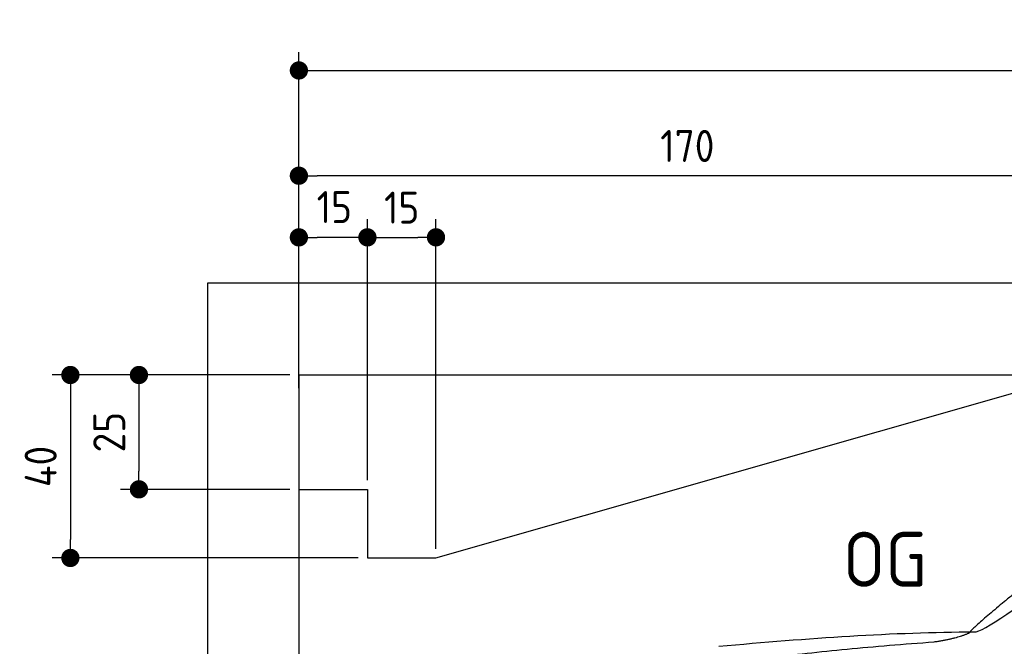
# Model space of a CAD drawing. Header units: millimetres. Extents: x -411 to 6777, y 0 to 6977.
# Tile 3 of 6: x -411 to 1744, y 5607 to 6977. Entities that reach past the tile are written whole.
import ezdxf

# ---------------------------------------------------------------- set-up
doc = ezdxf.new("R2010")
doc.units = ezdxf.units.MM
doc.layers.add('4', color=3, linetype='Continuous')
for name, color, linetype, lineweight in [('car', 10, 'Continuous', 25), ('Freiraum', 7, 'Continuous', 25), ('Gebäude', 7, 'Continuous', 25)]:
    doc.layers.add(name, color=color, linetype=linetype, lineweight=lineweight)
doc.styles.get("Standard").update_dxf_attribs({"font": 'ISOCP.SHX'})
doc.dimstyles.new('GEN-ISO', dxfattribs={"dimscale": 20, "dimtxt": 3.5, "dimasz": 2, "dimexe": 2, "dimexo": 1, "dimgap": 1.5, "dimtad": 1, "dimdec": 1, "dimlfac": 0.1, "dimdsep": 46, "dimtxsty": 'STANDARD', "dimblk": 'PUNKT', "dimcen": 2, "dimclrd": 256, "dimclre": 256, "dimclrt": 2, "dimadec": 0, "dimazin": 0, "dimtp": 0.1, "dimtm": 0.1, "dimtfac": 0.71, "dimtdec": 1, "dimtmove": 2, "dimatfit": 3, "dimldrblk": 'PUNKT', "dimfxl": 2, "dimtolj": 1, "dimarcsym": 0})

# ---------------------------------------------------------------- blocks, each defined once
blk = doc.blocks.new('PUNKT')
at = {"layer": '4', "color": 0, "linetype": 'ByBlock'}
blk.add_line((-0.5, 0), (-1, 0), dxfattribs=at)
at = {"layer": '4', "color": 0, "linetype": 'ByBlock', "const_width": 0.5}
blk.add_lwpolyline([(-0.25, 0, 1), (0.25, 0, 1)], format="xyb", close=True, dxfattribs=at)
blk = doc.blocks.new('*D71')
at = {"layer": '4', "lineweight": -2, "transparency": 16777216}
for p, q in [((200, 6220.9), (200, 6905.8)), ((5700, 6370.9), (5700, 6905.8)), ((240, 6865.8), (5660, 6865.8))]:
    blk.add_line(p, q, dxfattribs=at)
at = {"layer": 'Defpoints', "color": 0, "transparency": 16777216}
for p in [(5700, 6865.8), (5700, 6350.9), (200, 6200.9)]:
    blk.add_point(p, dxfattribs=at)
at = {"layer": '4', "lineweight": -2, "transparency": 16777216, "xscale": 40, "yscale": 40, "zscale": 40, "rotation": 180}
blk.add_blockref('PUNKT', (200, 6865.8), dxfattribs=at)
at = {"layer": '4', "lineweight": -2, "transparency": 16777216, "xscale": 40, "yscale": 40, "zscale": 40}
blk.add_blockref('PUNKT', (5700, 6865.8), dxfattribs=at)
at = {"layer": '4', "color": 2, "transparency": 16777216, "insert": (2950, 6930.8), "char_height": 70, "attachment_point": 5}
blk.add_mtext('550', dxfattribs=at)
blk = doc.blocks.new('Car')
at = {"layer": 'car'}
for points, degree in [([(1626.4, 5653.6), (1662.1, 5650.2), (1962, 5901.8), (2139.5, 6012.4)], 3), ([(1922.3, 5907.4), (1841.8, 5846.2), (1740.2, 5761.8), (1611.8, 5655.4), (1617.8, 5653.5)], 4), ([(1067.4, 5616.9), (1263.6, 5636.6), (1448.7, 5651.4), (1626.4, 5653.6)], 3), ([(1538.7, 5631), (1591.8, 5639.3), (1617.5, 5652.5)], 2), ([(726.3, 5495), (962.1, 5583.8), (1538.7, 5631)], 2)]:
    blk.add_open_spline(points, degree=degree, dxfattribs=at)
blk = doc.blocks.new('_Dot')
at = {"color": 0, "linetype": 'ByBlock', "lineweight": -2}
blk.add_line((-0.5, 0), (-1, 0), dxfattribs=at)
at = {"color": 0, "linetype": 'ByBlock', "const_width": 0.5}
blk.add_lwpolyline([(-0.25, 0, 1), (0.25, 0, 1)], format="xyb", close=True, dxfattribs=at)
blk = doc.blocks.new('*D77')
at = {"layer": '4', "lineweight": -2, "transparency": 16777216}
for p, q in [((200, 6170.9), (200, 6675.7)), ((1900, 6220), (1900, 6675.7)), ((1860, 6635.7), (240, 6635.7))]:
    blk.add_line(p, q, dxfattribs=at)
at = {"layer": 'Defpoints', "color": 0, "transparency": 16777216}
for p in [(200, 6635.7), (1900, 6200), (200, 6150.9)]:
    blk.add_point(p, dxfattribs=at)
at = {"layer": '4', "lineweight": -2, "transparency": 16777216, "xscale": 40, "yscale": 40, "zscale": 40, "rotation": 180}
blk.add_blockref('_Dot', (200, 6635.7), dxfattribs=at)
at = {"layer": '4', "lineweight": -2, "transparency": 16777216, "xscale": 40, "yscale": 40, "zscale": 40}
blk.add_blockref('_Dot', (1900, 6635.7), dxfattribs=at)
at = {"layer": '4', "color": 2, "transparency": 16777216, "insert": (1050, 6700.7), "char_height": 70, "attachment_point": 5}
blk.add_mtext('170', dxfattribs=at)
blk = doc.blocks.new('*D78')
at = {"layer": '4', "lineweight": -2, "transparency": 16777216}
for p, q in [((200, 6220), (200, 6540.9)), ((350, 5970), (350, 6540.9)), ((310, 6500.9), (240, 6500.9))]:
    blk.add_line(p, q, dxfattribs=at)
at = {"layer": 'Defpoints', "color": 0, "transparency": 16777216}
for p in [(200, 6500.9), (200, 6200), (350, 5950)]:
    blk.add_point(p, dxfattribs=at)
at = {"layer": '4', "lineweight": -2, "transparency": 16777216, "xscale": 40, "yscale": 40, "zscale": 40, "rotation": 180}
blk.add_blockref('_Dot', (200, 6500.9), dxfattribs=at)
at = {"layer": '4', "lineweight": -2, "transparency": 16777216, "xscale": 40, "yscale": 40, "zscale": 40}
blk.add_blockref('_Dot', (350, 6500.9), dxfattribs=at)
at = {"layer": '4', "color": 2, "transparency": 16777216, "insert": (277.5, 6567.1), "char_height": 70, "attachment_point": 5}
blk.add_mtext('15', dxfattribs=at)
blk = doc.blocks.new('*D79')
at = {"layer": '4', "lineweight": -2, "transparency": 16777216}
for p, q in [((180, 6200), (-340, 6200)), ((-300, 6160), (-300, 5840)), ((330, 5800), (-340, 5800))]:
    blk.add_line(p, q, dxfattribs=at)
at = {"layer": 'Defpoints', "color": 0, "transparency": 16777216}
for p in [(200, 6200), (-300, 5800), (350, 5800)]:
    blk.add_point(p, dxfattribs=at)
at = {"layer": '4', "lineweight": -2, "transparency": 16777216, "xscale": 40, "yscale": 40, "zscale": 40}
for p, rotation in [((-300, 6200), 90), ((-300, 5800), 270)]:
    blk.add_blockref('_Dot', p, dxfattribs=dict(at, rotation=rotation))
at = {"layer": '4', "color": 2, "transparency": 16777216, "insert": (-365, 6000), "char_height": 70, "attachment_point": 5, "rotation": 90}
blk.add_mtext('40', dxfattribs=at)
blk = doc.blocks.new('*D80')
at = {"layer": '4', "lineweight": -2, "transparency": 16777216}
for p, q in [((180, 6200), (-190, 6200)), ((-150, 6160), (-150, 5990)), ((180, 5950), (-190, 5950))]:
    blk.add_line(p, q, dxfattribs=at)
at = {"layer": 'Defpoints', "color": 0, "transparency": 16777216}
for p in [(200, 6200), (-150, 5950), (200, 5950)]:
    blk.add_point(p, dxfattribs=at)
at = {"layer": '4', "lineweight": -2, "transparency": 16777216, "xscale": 40, "yscale": 40, "zscale": 40}
for p, rotation in [((-150, 6200), 90), ((-150, 5950), 270)]:
    blk.add_blockref('_Dot', p, dxfattribs=dict(at, rotation=rotation))
at = {"layer": '4', "color": 2, "transparency": 16777216, "insert": (-215, 6075), "char_height": 70, "attachment_point": 5, "rotation": 90}
blk.add_mtext('25', dxfattribs=at)
blk = doc.blocks.new('*D81')
at = {"layer": '4', "lineweight": -2, "transparency": 16777216}
for p, q in [((350, 5970), (350, 6540.9)), ((500, 5820), (500, 6540.9)), ((390, 6500.9), (460, 6500.9))]:
    blk.add_line(p, q, dxfattribs=at)
at = {"layer": 'Defpoints', "color": 0, "transparency": 16777216}
for p in [(500, 6500.9), (350, 5950), (500, 5800)]:
    blk.add_point(p, dxfattribs=at)
at = {"layer": '4', "lineweight": -2, "transparency": 16777216, "xscale": 40, "yscale": 40, "zscale": 40, "rotation": 180}
blk.add_blockref('_Dot', (350, 6500.9), dxfattribs=at)
at = {"layer": '4', "lineweight": -2, "transparency": 16777216, "xscale": 40, "yscale": 40, "zscale": 40}
blk.add_blockref('_Dot', (500, 6500.9), dxfattribs=at)
at = {"layer": '4', "color": 2, "transparency": 16777216, "insert": (425, 6565.9), "char_height": 70, "attachment_point": 5}
blk.add_mtext('15', dxfattribs=at)
blk = doc.blocks.new('Gebäude_380_GT220')
at = {"layer": 'Freiraum'}
for p, q in [((500, 5800), (1900, 6200)), ((200, 5950), (350, 5950)), ((350, 5950), (350, 5800)), ((350, 5800), (500, 5800))]:
    blk.add_line(p, q, dxfattribs=at)
at = {"layer": 'Gebäude'}
for p, q in [((5900, 6400.6), (0, 6400.6)), ((0, 6400.6), (0, 0)), ((200, 6200), (5700, 6200)), ((200, 6200), (200, 200))]:
    blk.add_line(p, q, dxfattribs=at)

msp = doc.modelspace()

# ---------------------------------------------------------------- block references
at = {"layer": 'car', "rotation": 359.4752422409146}
msp.add_blockref('Car', (0, 0), dxfattribs=at)
at = {"layer": 'Gebäude'}
msp.add_blockref('Gebäude_380_GT220', (0, 0), dxfattribs=at)

# ---------------------------------------------------------------- texts
msp.add_text('OG', height=120).set_placement((1390.46, 5737))

# ---------------------------------------------------------------- dimensions: what is measured, and where the dimension line sits
at = {"layer": '4'}
for base, p1, p2, override, picture, middle in [((5700, 6865.8), (200, 6200.88), (5700, 6350.88), {"dimtdec": 3, "dimtolj": 0}, '*D71', (2950, 6930.8)), ((200, 6635.7), (1900, 6200), (200, 6150.88), {"dimblk1": 'Dot', "dimblk2": 'Dot', "dimsah": 1, "dimtdec": 3, "dimtolj": 0}, '*D77', (1050, 6700.7)), ((500, 6500.88), (350, 5950), (500, 5800), {"dimblk1": 'Dot', "dimblk2": 'Dot', "dimsah": 1, "dimtdec": 3, "dimtolj": 0}, '*D81', (425, 6565.88))]:
    dim = msp.add_linear_dim(base=base, p1=p1, p2=p2, dimstyle='GEN-ISO', override=override, dxfattribs=at)
    dim.commit()
    dim.dimension.update_dxf_attribs({"geometry": picture, "text_midpoint": middle})
dim = msp.add_linear_dim(base=(200, 6500.88), p1=(350, 5950), p2=(200, 6200), dimstyle='GEN-ISO', override={"dimblk1": 'Dot', "dimblk2": 'Dot', "dimsah": 1, "dimtdec": 3, "dimtolj": 0}, dxfattribs=at)
dim.commit()
dim.dimension.update_dxf_attribs({"geometry": '*D78', "text_midpoint": (277.46, 6567.1), "dimtype": 160})
for base, p2, picture, middle in [((-300, 5800), (350, 5800), '*D79', (-365, 6000)), ((-150, 5950), (200, 5950), '*D80', (-215.01, 6075))]:
    dim = msp.add_linear_dim(base=base, p1=(200, 6200), p2=p2, angle=90, dimstyle='GEN-ISO', override={"dimblk1": 'Dot', "dimblk2": 'Dot', "dimsah": 1, "dimtdec": 3, "dimtolj": 0}, dxfattribs=at)
    dim.commit()
    dim.dimension.update_dxf_attribs({"geometry": picture, "text_midpoint": middle})

doc.saveas('drawing.dxf')
